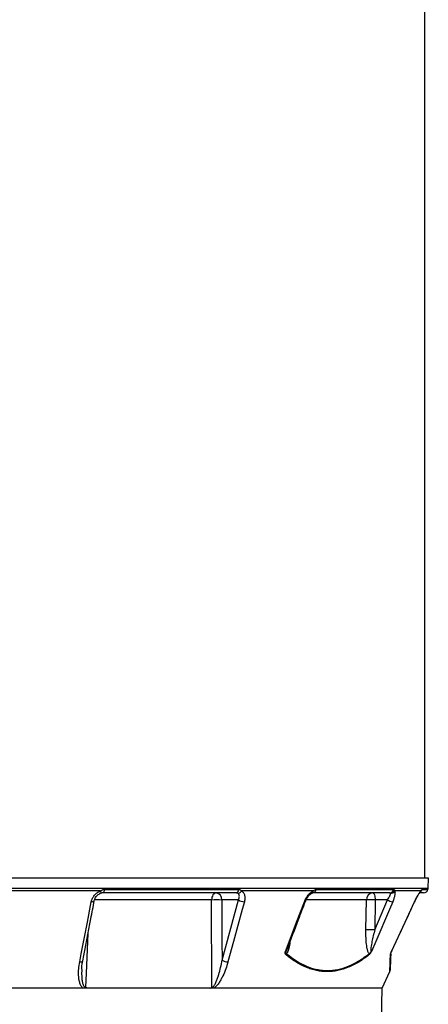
# Model space of a CAD drawing. Header units: millimetres. Extents: x 2290 to 4429, y 961 to 6343.
# Tile 7 of 11: x 3475 to 4033, y 2307 to 3652. Entities that reach past the tile are written whole.
import ezdxf

# ---------------------------------------------------------------- set-up
doc = ezdxf.new("R2010")
doc.units = ezdxf.units.MM
doc.header["$LTSCALE"] = 2

msp = doc.modelspace()

# ---------------------------------------------------------------- linework, layer by layer
at = {"color": 7, "linetype": 'Continuous', "lineweight": 25}
for p, q in [((4028.4, 2479.2), (4028.4, 4707.2)), ((4033.4, 2479.2), (2647.4, 2479.2)), ((4033.1, 2465.8), (4033.4, 2479.2)), ((3585.5, 2461.8), (3451.5, 2461.8)), ((3590.6, 2463.9), (3774.5, 2463.9)), ((3876.1, 2461.8), (3778.1, 2461.8)), ((3880, 2463.9), (3986.1, 2463.9)), ((4023.2, 2461.8), (3987.3, 2461.8)), ((3585.5, 2458.6), (3585.4, 2458.6)), ((3770.8, 2459.2), (3588.5, 2459.2)), ((3774, 2449.5), (3751.1, 2449.5)), ((3751.5, 2367.3), (3774, 2449.5)), ((3980.6, 2459.2), (3875.4, 2459.2)), ((3948.1, 2408.8), (3948.7, 2449.5)), ((3960.2, 2408.8), (3977.5, 2449.5)), ((3960.8, 2449.5), (3960.2, 2408.8)), ((3977.5, 2449.5), (3960.8, 2449.5)), ((4027, 2459.2), (4021.6, 2459.2)), ((4014.8, 2447.2), (4015.1, 2447.9)), ((3970.4, 2329.2), (3980.9, 2351.9)), ((3970.4, 2329.2), (3340.4, 2329.2)), ((3969.6, 2284.8), (3970.4, 2329.2))]:
    msp.add_line(p, q, dxfattribs=at)
at = {"color": 8, "linetype": 'Continuous', "lineweight": 25}
for p, q in [((2647.6, 2465.8), (4033.1, 2465.8)), ((4024.7, 2463.9), (4032.9, 2463.9)), ((3737.2, 2449.5), (3577.3, 2449.5)), ((3948.7, 2449.5), (3866.2, 2449.5)), ((4014.7, 2447.2), (4014.8, 2447.2))]:
    msp.add_line(p, q, dxfattribs=at)
at = {"color": 8, "linetype": 'Continuous', "lineweight": 25, "flags": 128}
for points in [[(3585.5, 2461.8), (3585.6, 2461.1), (3585.7, 2460.4), (3585.8, 2459.9), (3585.8, 2459.4), (3585.8, 2459), (3585.7, 2458.8), (3585.6, 2458.6), (3585.5, 2458.6)], [(3572.9, 2447.2), (3574, 2447.2), (3574.9, 2447.3), (3575.7, 2447.5), (3576.4, 2447.8), (3576.8, 2448.1), (3577, 2448.6), (3577, 2448.6)], [(3864, 2447.2), (3864.6, 2447.2), (3865.1, 2447.3), (3865.4, 2447.5), (3865.4, 2447.6)], [(3568.3, 2403.5), (3565.9, 2349.6), (3565.1, 2330.4)], [(3557.1, 2364.9), (3558.2, 2364.9), (3559.1, 2365), (3559.9, 2365.2), (3560.5, 2365.5), (3561, 2365.9), (3561.2, 2366.3), (3561.2, 2366.3)]]:
    msp.add_lwpolyline(points, dxfattribs=at)
at = {"color": 7, "linetype": 'Continuous', "lineweight": 25, "flags": 128}
for points in [[(3590.6, 2463.9), (3590.5, 2462.9), (3590.4, 2462), (3590.1, 2461.2), (3589.9, 2460.5), (3589.6, 2459.9), (3589.2, 2459.5), (3588.9, 2459.2), (3588.5, 2459.2)], [(3743.5, 2459.2), (3742.3, 2459), (3741.1, 2458.4), (3740.1, 2457.5), (3739.1, 2456.4), (3738.3, 2454.9), (3737.7, 2453.2), (3737.4, 2451.4), (3737.2, 2449.5)], [(3737.7, 2330.4), (3737.6, 2349.1), (3737.3, 2429), (3737.2, 2449.5)], [(3751.1, 2449.5), (3751.4, 2393.8), (3751.5, 2367.3)], [(3957.4, 2459.2), (3958, 2459), (3958.7, 2458.4), (3959.2, 2457.5), (3959.7, 2456.4), (3960.2, 2454.9), (3960.5, 2453.2), (3960.7, 2451.4), (3960.8, 2449.5)], [(3557.1, 2364.9), (3559.2, 2375.8), (3567.6, 2419.3), (3572.9, 2447.2)], [(3782.1, 2447.2), (3779.1, 2436.3), (3767.2, 2392.8), (3759.6, 2364.9)], [(3838.1, 2379.3), (3853.4, 2419.3), (3864, 2447.2)], [(3984.7, 2447.2), (3980.1, 2436.3), (3961.5, 2392.8), (3955.7, 2379.3)], [(3983, 2379.3), (4001.7, 2419.3), (4014.7, 2447.2)]]:
    msp.add_lwpolyline(points, dxfattribs=at)
at = {"color": 7, "linetype": 'Continuous', "lineweight": 25}
for centre, radius, start, end in [((3769.7, 2463.8), 4.74, 282.9044, 1.7169), ((3772.9, 2464.5), 5.87, 272.6158, 332.3415), ((3874.8, 2464.3), 5.14, 276.1595, 356.1561), ((3980.5, 2464.9), 5.71, 271.5377, 350.5164), ((3981.8, 2465), 6.38, 267.7516, 329.5089), ((4027, 2465.2), 6, 270, 348.1058), ((4023.1, 2466), 10, 348.1058, 359), ((3744.2, 2280.7), 168.9, 87.6406, 92.3594), ((3742.2, 2450.3), 8.97, 355.0821, 81.7652), ((3781.9, 2462), 14.8, 237.4642, 270.4871), ((3958.1, 2449.8), 9.35, 94.2201, 182.0086), ((3954.8, 2284.7), 164.9, 87.9027, 92.0973), ((3987.1, 2466.9), 19.9, 241.1079, 262.9204), ((3954.1, 2243.9), 164.9, 87.9027, 92.0973), ((3835.1, 2377.1), 4.65, 325.6317, 346.6502), ((3948.8, 2375.4), 3.63, 345.6426, 10.3068), ((3978.5, 2376.2), 3.49, 331.244, 357.9215), ((3991.9, 2374.5), 9.98, 155.185, 157.2652), ((3759.5, 2379.7), 14.8, 237.447, 270.5764), ((3977.2, 2353.3), 4, 339.303, 358)]:
    msp.add_arc(centre, radius, start, end, dxfattribs=at)
at = {"color": 8, "linetype": 'Continuous', "lineweight": 25}
for centre, radius, start, end in [((3872.7, 2461.8), 3.37, 298.2956, 359.6493), ((4018.6, 2463.5), 4.9, 317.0274, 338.6487), ((4018.9, 2465.1), 6, 305, 348.3402)]:
    msp.add_arc(centre, radius, start, end, dxfattribs=at)
at = {"color": 7, "linetype": 'Continuous', "lineweight": 25}
for points, knots in [([(3572.9, 2447.2), (3573.3, 2448.7), (3573.8, 2450.3), (3574.8, 2452.5), (3575.2, 2453.2), (3576.1, 2454.6), (3576.6, 2455.3), (3577.7, 2456.6), (3578.3, 2457.2), (3579.6, 2458.4), (3580.3, 2458.9), (3581.6, 2459.9), (3582.4, 2460.4), (3583.9, 2461.1), (3584.7, 2461.5), (3585.5, 2461.8)], [0, 0, 0, 0, 0.25, 0.25, 0.375, 0.375, 0.5, 0.5, 0.625, 0.625, 0.75, 0.75, 0.875, 0.875, 1, 1, 1, 1]), ([(3585.5, 2461.8), (3585.9, 2462.1), (3586.3, 2462.3), (3587.1, 2462.9), (3587.5, 2463.1), (3588.4, 2463.5), (3588.8, 2463.7), (3589.7, 2463.9), (3590.2, 2463.9), (3590.6, 2463.9)], [0, 0, 0, 0, 0.25, 0.25, 0.5, 0.5, 0.75, 0.75, 1, 1, 1, 1]), ([(3774.5, 2463.9), (3774.8, 2463.9), (3775.2, 2463.9), (3775.9, 2463.7), (3776.3, 2463.5), (3776.9, 2463.1), (3777.2, 2462.9), (3777.7, 2462.3), (3777.9, 2462.1), (3778.1, 2461.8)], [0, 0, 0, 0, 0.25, 0.25, 0.5, 0.5, 0.75, 0.75, 1, 1, 1, 1]), ([(3778.1, 2461.8), (3778.6, 2461.5), (3779.1, 2461.1), (3780, 2460.4), (3780.4, 2459.9), (3781.2, 2458.9), (3781.5, 2458.4), (3782, 2457.2), (3782.2, 2456.6), (3782.7, 2454.7), (3782.9, 2453.3), (3782.7, 2450.3), (3782.5, 2448.7), (3782.1, 2447.2)], [0, 0, 0, 0, 0.125, 0.125, 0.25, 0.25, 0.375, 0.375, 0.5, 0.5, 0.75, 0.75, 1, 1, 1, 1]), ([(3864, 2447.2), (3864.6, 2448.7), (3865.3, 2450.3), (3866.6, 2452.5), (3867, 2453.2), (3868, 2454.6), (3868.5, 2455.3), (3869.6, 2456.6), (3870.1, 2457.2), (3871.3, 2458.4), (3871.9, 2458.9), (3873.1, 2459.9), (3873.7, 2460.4), (3874.9, 2461.1), (3875.5, 2461.5), (3876.1, 2461.8)], [0, 0, 0, 0, 0.25, 0.25, 0.375, 0.375, 0.5, 0.5, 0.625, 0.625, 0.75, 0.75, 0.875, 0.875, 1, 1, 1, 1]), ([(3876.1, 2461.8), (3876.5, 2462.1), (3876.8, 2462.3), (3877.4, 2462.9), (3877.8, 2463.1), (3878.4, 2463.5), (3878.7, 2463.7), (3879.3, 2463.9), (3879.7, 2463.9), (3880, 2463.9)], [0, 0, 0, 0, 0.25, 0.25, 0.5, 0.5, 0.75, 0.75, 1, 1, 1, 1]), ([(3987.3, 2461.8), (3987.5, 2461.5), (3987.6, 2461.1), (3987.8, 2460.4), (3987.8, 2459.9), (3987.9, 2458.9), (3987.8, 2458.4), (3987.7, 2457.2), (3987.6, 2456.6), (3987.3, 2454.7), (3986.9, 2453.3), (3985.9, 2450.3), (3985.4, 2448.7), (3984.7, 2447.2)], [0, 0, 0, 0, 0.125, 0.125, 0.25, 0.25, 0.375, 0.375, 0.5, 0.5, 0.75, 0.75, 1, 1, 1, 1]), ([(3986.1, 2463.9), (3986.3, 2463.9), (3986.4, 2463.9), (3986.7, 2463.7), (3986.9, 2463.5), (3987.1, 2463.1), (3987.2, 2462.9), (3987.3, 2462.3), (3987.3, 2462.1), (3987.3, 2461.8)], [0, 0, 0, 0, 0.25, 0.25, 0.5, 0.5, 0.75, 0.75, 1, 1, 1, 1]), ([(4014.7, 2447.2), (4015.4, 2448.7), (4016.1, 2450.3), (4017.3, 2452.5), (4017.7, 2453.2), (4018.5, 2454.6), (4018.8, 2455.3), (4019.6, 2456.6), (4020, 2457.2), (4020.7, 2458.4), (4021.1, 2458.9), (4021.7, 2459.9), (4022, 2460.4), (4022.7, 2461.1), (4022.9, 2461.5), (4023.2, 2461.8)], [0, 0, 0, 0, 0.25, 0.25, 0.375, 0.375, 0.5, 0.5, 0.625, 0.625, 0.75, 0.75, 0.875, 0.875, 1, 1, 1, 1]), ([(4023.2, 2461.8), (4023.4, 2462.1), (4023.6, 2462.3), (4023.9, 2462.9), (4024, 2463.1), (4024.3, 2463.5), (4024.4, 2463.7), (4024.6, 2463.9), (4024.7, 2463.9), (4024.7, 2463.9)], [0, 0, 0, 0, 0.25, 0.25, 0.5, 0.5, 0.75, 0.75, 1, 1, 1, 1]), ([(3561.2, 2366.3), (3564.9, 2385.5), (3570.1, 2412.9), (3575.4, 2440.4), (3577, 2448.6)], [0, 0, 0, 0, 0.7, 1, 1, 1, 1]), ([(3577, 2448.6), (3577.2, 2449.3), (3577.5, 2450.8), (3578.7, 2453.1), (3580.4, 2455.3), (3582.3, 2457), (3584.1, 2458.1), (3585.2, 2458.5), (3585.5, 2458.6)], [0, 0, 0, 0, 0.179371, 0.379246, 0.571769, 0.753219, 0.923655, 1, 1, 1, 1]), ([(3588.5, 2459.2), (3588, 2459.2), (3587.5, 2459.1), (3586.4, 2458.9), (3585.9, 2458.8), (3585.4, 2458.6)], [0, 0, 0, 0, 0.5, 0.5, 1, 1, 1, 1]), ([(3773.1, 2458.6), (3772.8, 2458.8), (3772.4, 2458.9), (3771.6, 2459.1), (3771.2, 2459.2), (3770.8, 2459.2)], [0, 0, 0, 0, 0.5, 0.5, 1, 1, 1, 1]), ([(3774, 2449.5), (3774.4, 2450.4), (3774.7, 2451.4), (3775.1, 2453.2), (3775.2, 2454), (3775.2, 2455.3), (3775.1, 2455.6), (3774.9, 2456.4), (3774.8, 2456.7), (3774.5, 2457.4), (3774.2, 2457.7), (3773.7, 2458.2), (3773.5, 2458.4), (3773.1, 2458.6)], [0, 0, 0, 0, 0.25, 0.25, 0.5, 0.5, 0.625, 0.625, 0.75, 0.75, 0.875, 0.875, 1, 1, 1, 1]), ([(3865.4, 2447.6), (3865.7, 2448.3), (3866.4, 2449.9), (3867.7, 2452.3), (3869.3, 2454.6), (3871, 2456.4), (3872.6, 2457.8), (3873.8, 2458.5), (3874.2, 2458.7), (3874.3, 2458.8)], [0, 0, 0, 0, 0.151486, 0.330626, 0.50685, 0.65833, 0.8151, 0.94481, 1, 1, 1, 1]), ([(3874.4, 2458.8), (3874.5, 2458.9), (3874.9, 2459.1), (3875.3, 2459.2), (3875.3, 2459.2), (3875.4, 2459.2)], [0, 0, 0, 0, 0.20421, 0.569745, 1, 1, 1, 1]), ([(3977.5, 2449.5), (3978.2, 2450.4), (3978.8, 2451.4), (3979.8, 2453.2), (3980.3, 2454), (3980.9, 2455.3), (3981, 2455.6), (3981.3, 2456.4), (3981.4, 2456.7), (3981.6, 2457.4), (3981.6, 2457.7), (3981.6, 2458.2), (3981.6, 2458.4), (3981.6, 2458.6)], [0, 0, 0, 0, 0.25, 0.25, 0.5, 0.5, 0.625, 0.625, 0.75, 0.75, 0.875, 0.875, 1, 1, 1, 1]), ([(3981.6, 2458.6), (3981.5, 2458.8), (3981.4, 2458.9), (3981, 2459.1), (3980.8, 2459.2), (3980.6, 2459.2)], [0, 0, 0, 0, 0.5, 0.5, 1, 1, 1, 1]), ([(4014.8, 2447.2), (4015.1, 2448), (4015.5, 2448.9), (4015.9, 2449.7), (4015.9, 2449.7)], [0, 0, 0, 0, 0.999983, 1, 1, 1, 1]), ([(4015.9, 2449.7), (4016.4, 2450.7), (4017.4, 2452.6), (4018.8, 2455.1), (4020.1, 2457.3), (4021.1, 2458.8), (4021.9, 2459.8), (4022.1, 2460.1), (4022.2, 2460.2)], [0, 0, 0, 0, 0.201911, 0.399455, 0.570217, 0.749501, 0.884728, 1, 1, 1, 1]), ([(4022.2, 2460.2), (4022.2, 2460.2), (4022.4, 2460.4), (4022.5, 2460.5), (4022.4, 2460.5), (4022.4, 2460.5)], [0, 0, 0, 0, 0.2547768, 0.9984124, 1, 1, 1, 1]), ([(3840.8, 2382.9), (3845.9, 2396.2), (3854.1, 2417.8), (3862.3, 2439.4), (3865.4, 2447.6)], [0, 0, 0, 0, 0.618735, 1, 1, 1, 1]), ([(3982.9, 2378.7), (3989.7, 2393.3), (4000.3, 2416.1), (4010.9, 2439), (4014.7, 2447.2)], [0, 0, 0, 0, 0.639597, 1, 1, 1, 1]), ([(3952.4, 2376.1), (3952.1, 2376.5), (3951.8, 2377), (3951.3, 2378), (3951.1, 2378.6), (3950.7, 2379.8), (3950.5, 2380.4), (3950.2, 2381.7), (3950, 2382.3), (3949.6, 2384.3), (3949.4, 2385.7), (3949, 2388.5), (3948.8, 2389.9), (3948.4, 2394.2), (3948.2, 2397.1), (3948.1, 2402.9), (3948, 2405.8), (3948.1, 2408.8)], [0, 0, 0, 0, 0.0625, 0.0625, 0.125, 0.125, 0.1875, 0.1875, 0.25, 0.25, 0.375, 0.375, 0.5, 0.5, 0.75, 0.75, 1, 1, 1, 1]), ([(3960.2, 2408.8), (3959.5, 2406.1), (3958.8, 2403.4), (3957.6, 2398), (3957, 2395.3), (3956.1, 2391.3), (3955.9, 2390), (3955.4, 2387.3), (3955.2, 2385.9), (3954.9, 2384), (3954.8, 2383.3), (3954.7, 2382), (3954.6, 2381.4), (3954.6, 2380.4), (3954.6, 2380.1), (3954.6, 2379.5), (3954.7, 2379.3), (3954.8, 2378.9), (3954.8, 2378.8), (3955, 2378.7), (3955.1, 2378.7), (3955.2, 2378.8), (3955.4, 2378.8), (3955.5, 2379), (3955.6, 2379.1), (3955.7, 2379.3)], [0, 0, 0, 0, 0.25, 0.25, 0.5, 0.5, 0.625, 0.625, 0.75, 0.75, 0.8125, 0.8125, 0.875, 0.875, 0.90625, 0.90625, 0.9375, 0.9375, 0.953125, 0.953125, 0.96875, 0.96875, 0.984375, 0.984375, 1, 1, 1, 1]), ([(3839, 2374.5), (3838.7, 2374.7), (3838.5, 2375), (3838.1, 2375.6), (3838, 2376), (3837.8, 2376.8), (3837.8, 2377.2), (3837.8, 2378), (3837.9, 2378.2), (3838, 2378.7), (3838.1, 2379), (3838.1, 2379.3)], [0, 0, 0, 0, 0.25, 0.25, 0.5, 0.5, 0.75, 0.75, 0.875, 0.875, 1, 1, 1, 1]), ([(3839.7, 2376.1), (3839.4, 2376.2), (3839.2, 2376.3), (3838.8, 2376.7), (3838.7, 2377), (3838.4, 2377.5), (3838.4, 2377.9), (3838.3, 2378.4), (3838.2, 2378.5), (3838.2, 2378.9), (3838.2, 2379.1), (3838.1, 2379.3)], [0, 0, 0, 0, 0.25, 0.25, 0.5, 0.5, 0.75, 0.75, 0.875, 0.875, 1, 1, 1, 1]), ([(3952.3, 2374.5), (3950, 2372.7), (3947.7, 2371), (3943, 2367.7), (3940.7, 2366.2), (3933.6, 2361.9), (3928.8, 2359.5), (3914.5, 2353.7), (3904.9, 2351.6), (3892.8, 2351.6), (3890.3, 2351.7), (3885.5, 2352.2), (3883.1, 2352.6), (3878.2, 2353.6), (3875.8, 2354.2), (3871.1, 2355.7), (3868.7, 2356.6), (3856.9, 2361.5), (3847.8, 2367.3), (3839, 2374.5)], [0, 0, 0, 0, 0.0625, 0.0625, 0.125, 0.125, 0.25, 0.25, 0.5, 0.5, 0.5625, 0.5625, 0.625, 0.625, 0.6875, 0.6875, 0.75, 0.75, 1, 1, 1, 1]), ([(3839.7, 2376.1), (3848.5, 2368.8), (3857.5, 2363.1), (3871.4, 2357.2), (3876.1, 2355.7), (3883.3, 2354.2), (3885.7, 2353.8), (3890.5, 2353.3), (3892.9, 2353.2), (3905, 2353.2), (3914.6, 2355.2), (3928.9, 2361), (3933.6, 2363.5), (3940.7, 2367.7), (3943.1, 2369.3), (3947.8, 2372.5), (3950.1, 2374.3), (3952.4, 2376.1)], [0, 0, 0, 0, 0.25, 0.25, 0.375, 0.375, 0.4375, 0.4375, 0.5, 0.5, 0.75, 0.75, 0.875, 0.875, 0.9375, 0.9375, 1, 1, 1, 1]), ([(3952.3, 2374.5), (3952.6, 2374.7), (3952.9, 2375), (3953.3, 2375.5), (3953.5, 2375.6), (3953.8, 2376), (3953.9, 2376.2), (3954.2, 2376.6), (3954.4, 2376.8), (3954.7, 2377.3), (3954.8, 2377.5), (3955.1, 2378), (3955.2, 2378.2), (3955.5, 2378.7), (3955.6, 2379), (3955.7, 2379.3)], [0, 0, 0, 0, 0.25, 0.25, 0.375, 0.375, 0.5, 0.5, 0.625, 0.625, 0.75, 0.75, 0.875, 0.875, 1, 1, 1, 1]), ([(3952.4, 2376.1), (3952.6, 2376.2), (3952.9, 2376.3), (3953.4, 2376.7), (3953.7, 2377), (3954.3, 2377.5), (3954.6, 2377.9), (3955, 2378.4), (3955.2, 2378.5), (3955.5, 2378.9), (3955.6, 2379.1), (3955.7, 2379.3)], [0, 0, 0, 0, 0.25, 0.25, 0.5, 0.5, 0.75, 0.75, 0.875, 0.875, 1, 1, 1, 1]), ([(3982, 2376.1), (3981.9, 2373.1), (3981.7, 2367.2), (3981.4, 2360.4), (3981.3, 2355.7), (3981.2, 2353.3), (3981.2, 2353.4), (3981.2, 2353.4)], [0, 0, 0, 0, 0.216299, 0.43256, 0.65471, 0.876833, 1, 1, 1, 1]), ([(3981.6, 2374.5), (3981.6, 2374.7), (3981.6, 2375), (3981.7, 2375.6), (3981.8, 2376), (3982.1, 2376.8), (3982.2, 2377.2), (3982.5, 2378), (3982.6, 2378.2), (3982.8, 2378.7), (3982.9, 2379), (3983, 2379.3)], [0, 0, 0, 0, 0.25, 0.25, 0.5, 0.5, 0.75, 0.75, 0.875, 0.875, 1, 1, 1, 1]), ([(3982, 2376.1), (3982, 2376.2), (3982, 2376.3), (3982.1, 2376.7), (3982.2, 2377), (3982.4, 2377.5), (3982.5, 2377.9), (3982.7, 2378.4), (3982.8, 2378.5), (3982.9, 2378.9), (3983, 2379.1), (3983, 2379.3)], [0, 0, 0, 0, 0.25, 0.25, 0.5, 0.5, 0.75, 0.75, 0.875, 0.875, 1, 1, 1, 1]), ([(3561.5, 2329.2), (3561.2, 2329.4), (3560.9, 2329.6), (3560.3, 2330.2), (3560.1, 2330.4), (3559.4, 2331.3), (3559, 2331.9), (3558.3, 2333.3), (3558, 2334), (3557.4, 2335.4), (3557.2, 2336.1), (3556.6, 2338.3), (3556.3, 2339.8), (3555.8, 2342.8), (3555.7, 2344.4), (3555.4, 2349.1), (3555.5, 2352.2), (3556, 2358.6), (3556.5, 2361.7), (3557.1, 2364.9)], [0, 0, 0, 0, 0.03125, 0.03125, 0.0625, 0.0625, 0.125, 0.125, 0.1875, 0.1875, 0.25, 0.25, 0.375, 0.375, 0.5, 0.5, 0.75, 0.75, 1, 1, 1, 1]), ([(3559.7, 2354.5), (3559.7, 2354.7), (3559.8, 2357.1), (3560.2, 2361.1), (3560.9, 2364.8), (3561.2, 2366.3)], [0, 0, 0, 0, 0.056711, 0.608927, 1, 1, 1, 1]), ([(3737.7, 2330.4), (3737.9, 2330.4), (3738.1, 2330.4), (3738.4, 2330.5), (3738.6, 2330.6), (3739.1, 2330.8), (3739.4, 2331.1), (3740, 2331.7), (3740.3, 2332), (3740.8, 2332.7), (3741, 2333), (3741.7, 2334.1), (3742.1, 2334.8), (3742.9, 2336.4), (3743.3, 2337.2), (3744.3, 2339.5), (3744.9, 2341.1), (3746, 2344.3), (3746.6, 2346), (3748, 2350.8), (3748.8, 2354.1), (3750.3, 2360.7), (3751, 2364), (3751.5, 2367.3)], [0, 0, 0, 0, 0.015625, 0.015625, 0.03125, 0.03125, 0.0625, 0.0625, 0.09375, 0.09375, 0.125, 0.125, 0.1875, 0.1875, 0.25, 0.25, 0.375, 0.375, 0.5, 0.5, 0.75, 0.75, 1, 1, 1, 1]), ([(3759.6, 2364.9), (3758.8, 2361.7), (3757.8, 2358.6), (3755.5, 2352.2), (3754.2, 2349.1), (3752, 2344.4), (3751.2, 2342.9), (3749.5, 2339.8), (3748.6, 2338.3), (3747.2, 2336.1), (3746.7, 2335.4), (3745.6, 2334), (3745.1, 2333.3), (3743.9, 2331.9), (3743.3, 2331.3), (3742, 2330.1), (3741.4, 2329.6), (3740.7, 2329.2)], [0, 0, 0, 0, 0.25, 0.25, 0.5, 0.5, 0.625, 0.625, 0.75, 0.75, 0.8125, 0.8125, 0.875, 0.875, 0.9375, 0.9375, 1, 1, 1, 1]), ([(3568.7, 2329.2), (3568.1, 2329.2), (3567.4, 2329.2), (3566.5, 2329.5), (3566.2, 2329.7), (3565.8, 2329.9), (3565.6, 2330), (3565.4, 2330.2), (3565.2, 2330.3), (3565.1, 2330.4)], [0, 0, 0, 0, 0.5, 0.5, 0.75, 0.75, 0.875, 0.875, 1, 1, 1, 1]), ([(3734.7, 2329.2), (3735.2, 2329.2), (3735.7, 2329.2), (3736.5, 2329.5), (3736.8, 2329.7), (3737.1, 2329.9), (3737.3, 2330), (3737.5, 2330.2), (3737.6, 2330.3), (3737.7, 2330.4)], [0, 0, 0, 0, 0.5, 0.5, 0.75, 0.75, 0.875, 0.875, 1, 1, 1, 1])]:
    msp.add_open_spline(points, degree=3, knots=knots, dxfattribs=at)
at = {"color": 8, "linetype": 'Continuous', "lineweight": 25}
for points, knots in [([(3838.1, 2379.3), (3838.2, 2379.1), (3838.3, 2378.9), (3838.4, 2378.7), (3838.6, 2378.7), (3838.8, 2378.8), (3839, 2379), (3839.5, 2379.8), (3840.1, 2381.1), (3840.6, 2382.3), (3840.8, 2382.9)], [0, 0, 0, 0, 0.107867, 0.162381, 0.217308, 0.242908, 0.320439, 0.399582, 0.719229, 1, 1, 1, 1]), ([(3844.3, 2392.1), (3844.2, 2391.2), (3843.9, 2388.7), (3843.1, 2384.7), (3842, 2380.8), (3840.8, 2377.8), (3840, 2376.6), (3839.7, 2376.1)], [0, 0, 0, 0, 0.150037, 0.413441, 0.681215, 0.860888, 1, 1, 1, 1]), ([(3980.8, 2351.9), (3980.8, 2351.9), (3980.8, 2351.7), (3980.9, 2353.1), (3980.9, 2355.3), (3981, 2358.5), (3981.2, 2362.9), (3981.4, 2368.1), (3981.5, 2372.4), (3981.6, 2374.5)], [0, 0, 0, 0, 0.1232226, 0.2577712, 0.3927337, 0.5435987, 0.6944716, 0.8472312, 1, 1, 1, 1]), ([(3983, 2379.3), (3983, 2379.1), (3982.9, 2378.9), (3982.9, 2378.7), (3982.9, 2378.7), (3982.9, 2378.7)], [0, 0, 0, 0, 0.595491, 0.896441, 1, 1, 1, 1]), ([(3559.8, 2354.5), (3559.7, 2351.6), (3559.6, 2347), (3560, 2340.8), (3560.7, 2336.7), (3561.6, 2333.7), (3562.5, 2331.9), (3563.6, 2330.8), (3564.5, 2330.4), (3564.9, 2330.4), (3565.1, 2330.4)], [0, 0, 0, 0, 0.325144, 0.518455, 0.711347, 0.799453, 0.886978, 0.946992, 0.980471, 1, 1, 1, 1])]:
    msp.add_open_spline(points, degree=3, knots=knots, dxfattribs=at)

doc.saveas('drawing.dxf')
